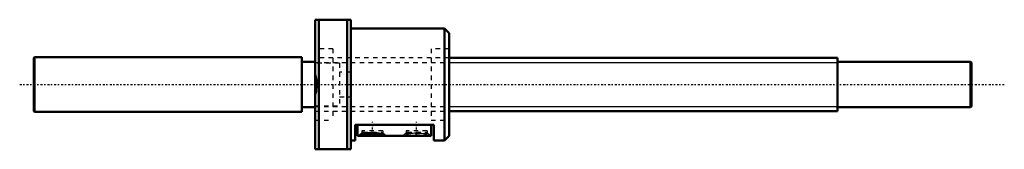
# Model space of a CAD drawing. Header units: millimetres. Extents: x -66 to 154, y -14 to 14.
import ezdxf

# ---------------------------------------------------------------- set-up
doc = ezdxf.new("R2010")
doc.units = ezdxf.units.MM
doc.linetypes.add('Center', pattern=[1.5, 0.45, -0.5, 0.05, -0.5])
doc.linetypes.add('Dashed', pattern=[2, 1, -1])
for name, color, linetype, lineweight in [('2d ConnectionPoints', 7, 'Continuous', 50), ('AM_0', 7, 'Continuous', 50), ('AM_5', 3, 'Continuous', 25), ('AM_7', 7, 'Center', 25), ('AM_9', 6, 'Dashed', 25)]:
    doc.layers.add(name, color=color, linetype=linetype, lineweight=lineweight)

# ---------------------------------------------------------------- blocks, each defined once
blk = doc.blocks.new('1_MBF_1202_3_7_nut_0_in_MBF1202_3_7RRGT_210LC3A_0__4')
at = {"layer": 'AM_0'}
for p, q in [((0, 14.5), (8, 14.5)), ((0, -14.5), (0, 14.5)), ((0.81, 14.5), (0.81, -14.5)), ((7.19, -14.5), (7.19, 14.5)), ((8, -14.5), (8, 14.5)), ((29, 12.5), (8, 12.5)), ((29, 12.5), (29, -12.5)), ((30, 11.5), (29, 12.5)), ((30, 11.5), (30, -11.5)), ((26.6, -9), (9, -9)), ((9, -12.5), (9, -9)), ((9.53, -9), (9.53, -11.5)), ((11.32, -11), (14.34, -11)), ((11.75, -10.92), (13.9, -10.92)), ((26.03, -9), (26.03, -11.5)), ((26.6, -12.5), (26.6, -9)), ((8, -12.5), (9, -12.5)), ((26.03, -11.5), (9.53, -11.5)), ((26.6, -12.5), (29, -12.5)), ((29, -12.5), (30, -11.5)), ((8, -14.5), (0, -14.5))]:
    blk.add_line(p, q, dxfattribs=at)
for points in [[(0, -2.46), (0.11, -2.04), (0.21, -1.59), (0.28, -1.12), (0.33, -0.57), (0.34, 0), (0.33, 0.49), (0.29, 0.98), (0.23, 1.45), (0.13, 1.97), (0, 2.46)], [(15.93, -11.5), (15.87, -11.47), (15.76, -11.43), (15.62, -11.38), (15.36, -11.28), (15.05, -11.18), (14.75, -11.1), (14.43, -11.02), (14.09, -10.95), (13.73, -10.89), (13.36, -10.85), (12.98, -10.83), (12.59, -10.84), (12.21, -10.86), (11.83, -10.91), (11.47, -10.97), (11.13, -11.04), (10.81, -11.12), (10.45, -11.23), (10.15, -11.33), (9.96, -11.4), (9.82, -11.46), (9.77, -11.48), (9.73, -11.5)]]:
    blk.add_lwpolyline(points, dxfattribs=at)
at = {"layer": 'AM_7'}
for p, q in [((12.83, -11.64), (12.83, -8.33)), ((22.73, -11.64), (22.73, -8.33))]:
    blk.add_line(p, q, dxfattribs=at)
at = {"layer": 'AM_9'}
for p, q in [((4, 8), (0, 8)), ((4, 8), (4, -8)), ((26, 8), (26, -8)), ((30, 8), (26, 8)), ((5.5, 4.75), (0, 4.75)), ((26, 6), (4, 6)), ((5.5, 4.75), (5.5, -4.75)), ((8, 2.75), (5.5, 2.75)), ((5.5, -2.75), (8, -2.75)), ((0, -4.75), (5.5, -4.75)), ((4, -6), (26, -6)), ((0, -8), (4, -8)), ((26, -8), (30, -8)), ((10.47, -10.87), (9.73, -11.5)), ((10.48, -10.4), (10.48, -10.89)), ((15.18, -10.4), (10.48, -10.4)), ((10.48, -10.89), (10.78, -10.64)), ((10.5, -10.92), (10.78, -10.64)), ((10.5, -10.92), (11.75, -10.92)), ((10.5, -11), (10.5, -10.92)), ((10.5, -11), (11.32, -11)), ((10.78, -10.64), (14.88, -10.64)), ((13.9, -10.92), (15.16, -10.92)), ((14.34, -11), (15.16, -11)), ((14.88, -10.64), (15.16, -10.92)), ((14.88, -10.64), (15.18, -10.89)), ((15.16, -10.92), (15.16, -11)), ((15.18, -10.4), (15.18, -10.89)), ((15.93, -11.5), (15.18, -10.87)), ((20.37, -10.87), (19.63, -11.5)), ((25.08, -10.4), (20.38, -10.4)), ((20.38, -10.4), (20.38, -10.89)), ((20.38, -10.89), (20.68, -10.64)), ((20.4, -10.92), (20.68, -10.64)), ((20.4, -10.92), (25.06, -10.92)), ((20.4, -11), (20.4, -10.92)), ((20.4, -11), (25.06, -11)), ((20.68, -10.64), (24.78, -10.64)), ((23.8, -10.92), (24.24, -11)), ((24.78, -10.64), (25.06, -10.92)), ((24.78, -10.64), (25.08, -10.89)), ((25.06, -10.92), (25.06, -11)), ((25.08, -10.4), (25.08, -10.89)), ((25.83, -11.5), (25.08, -10.87))]:
    blk.add_line(p, q, dxfattribs=at)
for points in [[(19.63, -11.5), (19.69, -11.47), (19.79, -11.43), (19.93, -11.38), (20.19, -11.28), (20.5, -11.18), (20.72, -11.12), (20.95, -11.06), (21.21, -11), (21.21, -11)], [(21.21, -11), (21.47, -10.95), (21.67, -10.92)], [(21.67, -10.92), (22, -10.87), (22.29, -10.85), (22.57, -10.83), (22.86, -10.83), (23.15, -10.85), (23.44, -10.87), (23.72, -10.91), (23.8, -10.92)], [(24.24, -11), (24.25, -11), (24.51, -11.06), (24.75, -11.12), (25.1, -11.23), (25.41, -11.33), (25.59, -11.4), (25.73, -11.46), (25.79, -11.48), (25.83, -11.5)]]:
    blk.add_lwpolyline(points, dxfattribs=at)
blk = doc.blocks.new('2_MBF120237RRGT210LC3A0_0_in_MBF1202_3_7RRGT_210LC3A_0__4')
at = {"layer": 'AM_0'}
for p, q in [((-62.8, 6.15), (-63, 5.95)), ((-63, 5.95), (-63, -5.95)), ((-62.8, 6.15), (-62.8, -6.15)), ((-3, 6.15), (-62.8, 6.15)), ((-3, 6.15), (-3, -6.15)), ((0, 5.1), (-3, 5.1)), ((117, 6), (30, 6)), ((117, 6), (117, -6)), ((146.8, 5.1), (117, 5.1)), ((146.8, 5.1), (146.8, -5.1)), ((147, 4.9), (146.8, 5.1)), ((147, 4.9), (147, -4.9)), ((-63, -5.95), (-62.8, -6.15)), ((-62.8, -6.15), (-3, -6.15)), ((-3, -5.1), (0, -5.1)), ((30, -6), (117, -6)), ((117, -5.1), (146.8, -5.1)), ((146.8, -5.1), (147, -4.9))]:
    blk.add_line(p, q, dxfattribs=at)
at = {"layer": 'AM_5', "linetype": 'Dashed'}
for p, q in [((0, 4.9265), (30, 4.9265)), ((0, -4.9265), (30, -4.9265))]:
    blk.add_line(p, q, dxfattribs=at)
at = {"layer": 'AM_5'}
for p, q in [((30, 4.9265), (117, 4.9265)), ((30, -4.9265), (117, -4.9265))]:
    blk.add_line(p, q, dxfattribs=at)
at = {"layer": 'AM_7'}
blk.add_line((-66.15, 0), (154.35, 0), dxfattribs=at)
at = {"layer": 'AM_9'}
for p, q in [((30, 6), (0, 6)), ((0, -6), (30, -6))]:
    blk.add_line(p, q, dxfattribs=at)

msp = doc.modelspace()

# ---------------------------------------------------------------- linework, layer by layer
at = {"layer": '2d ConnectionPoints'}
msp.add_point((0, 0), dxfattribs=at)
msp.add_point((0, 0), dxfattribs=at)

# ---------------------------------------------------------------- block references
for name in ['1_MBF_1202_3_7_nut_0_in_MBF1202_3_7RRGT_210LC3A_0__4', '2_MBF120237RRGT210LC3A0_0_in_MBF1202_3_7RRGT_210LC3A_0__4']:
    msp.add_blockref(name, (0, 0))

doc.saveas('drawing.dxf')
